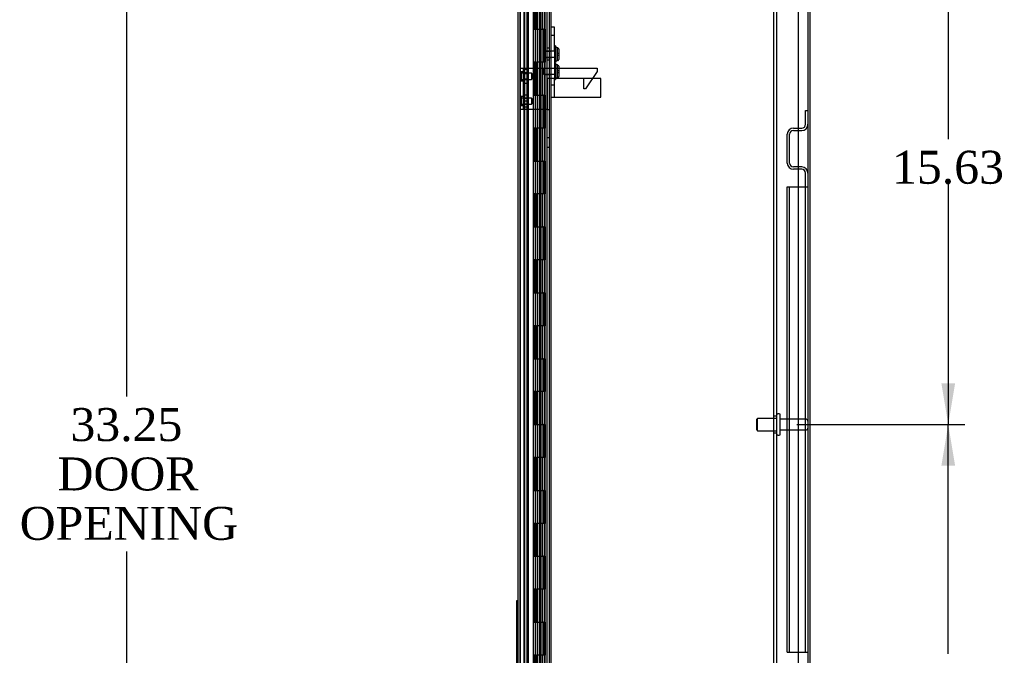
# Model space of a CAD drawing. Header units: inches. Extents: x 1 to 240, y -1 to 159.
# Tile 72 of 111: x 103 to 133, y 76 to 96. Entities that reach past the tile are written whole.
import ezdxf
from ezdxf.enums import TextEntityAlignment as Align
from ezdxf.lldxf.tags import DXFTag

# ---------------------------------------------------------------- set-up
doc = ezdxf.new("R2010")
doc.units = ezdxf.units.IN
doc.header["$MEASUREMENT"] = 0
for name, color, linetype in [('COM40680', 7, 'Continuous'), ('COM43543', 7, 'Continuous'), ('COM43575', 7, 'Continuous'), ('COM54932', 7, 'Continuous'), ('COM55702-16', 7, 'Continuous'), ('COM55702-2', 7, 'Continuous'), ('COM55891', 7, 'Continuous'), ('COM70219', 7, 'Continuous'), ('COM70657-14', 7, 'Continuous'), ('COM70658-8', 7, 'Continuous'), ('COM70662-32C', 7, 'Continuous'), ('Default', 7, 'Continuous'), ('HNG10620-32B', 7, 'Continuous'), ('HNG10620-32P', 7, 'Continuous'), ('LAB20180', 7, 'Continuous'), ('NTS17050', 7, 'Continuous'), ('SCS189755', 7, 'Continuous'), ('STD26057', 7, 'Continuous'), ('STD26094', 7, 'Continuous'), ('WAF250205', 7, 'Continuous')]:
    doc.layers.add(name, color=color, linetype=linetype)
doc.styles.add('SEACAD_Times_New_Roman', font='times.ttf')
tags = doc.linetypes.add('HIDDEN2', pattern=[0.1875, 0.125, -0.0625]).pattern_tags.tags
tags[6:7] = [DXFTag(74, 4), DXFTag(75, 0), DXFTag(340, '0'), DXFTag(46, 0.0), DXFTag(50, 0.0), DXFTag(44, 0.0), DXFTag(45, 0.0)]
tags[4:5] = [DXFTag(74, 4), DXFTag(75, 0), DXFTag(340, '0'), DXFTag(46, 0.0), DXFTag(50, 0.0), DXFTag(44, 0.0), DXFTag(45, 0.0)]
doc.dimstyles.new('HAMMOND_(STH_-_240x160)', dxfattribs={"dimtxt": 1, "dimasz": 1.25, "dimexe": 0.5, "dimexo": 0.5, "dimgap": 0.25, "dimtad": 0, "dimtih": 1, "dimtoh": 1, "dimzin": 0, "dimdsep": 46, "dimtxsty": 'SEACAD_Times_New_Roman', "dimblk1": '_SE_FILLED', "dimblk2": '_SE_FILLED', "dimsah": 1, "dimcen": 0.5, "dimadec": 0, "dimazin": 0, "dimtfac": 0.8, "dimtofl": 0, "dimtmove": 0, "dimatfit": 3, "dimfxl": 1, "dimtolj": 1, "dimtzin": 0, "dimarcsym": 0})

# ---------------------------------------------------------------- blocks, each defined once
blk = doc.blocks.new('SE3')
at = {"layer": 'COM40680', "color": 7, "linetype": 'HIDDEN2'}
for p, q in [((125.619, 68.2), (125.619, 98.697)), ((125.714, 68.2), (125.714, 98.697)), ((126.369, 68.45), (126.369, 98.447)), ((125.714, 83.699), (125.619, 83.699)), ((125.619, 83.199), (125.714, 83.199))]:
    blk.add_line(p, q, dxfattribs=at)
at = {"layer": 'COM43543', "color": 7, "linetype": 'Continuous'}
blk.add_line((126.723, 65.557), (126.723, 101.341), dxfattribs=at)
at = {"layer": 'COM43575', "color": 7, "linetype": 'Continuous'}
for p, q in [((118.723, 101.342), (118.723, 65.556)), ((126.651, 101.377), (126.651, 65.521))]:
    blk.add_line(p, q, dxfattribs=at)
at = {"layer": 'COM43575', "color": 7, "linetype": 'HIDDEN2'}
for p, q in [((118.795, 101.342), (118.795, 65.556)), ((118.045, 100.195), (118.045, 66.702)), ((118.117, 100.195), (118.117, 66.702)), ((118.723, 94.886), (118.795, 94.886)), ((118.795, 94.511), (118.723, 94.511)), ((118.723, 93.012), (118.795, 93.012)), ((118.795, 92.152), (118.723, 92.152)), ((118.723, 91.871), (118.795, 91.871))]:
    blk.add_line(p, q, dxfattribs=at)
at = {"layer": 'COM54932', "color": 7, "linetype": 'HIDDEN2'}
for p, q in [((117.92, 94.268), (118.063, 94.268)), ((118.015, 94.158), (117.92, 94.158)), ((118.015, 93.018), (118.015, 94.268)), ((118.063, 94.268), (118.763, 94.268)), ((118.763, 94.268), (118.892, 94.268)), ((118.892, 94.268), (118.936, 94.268)), ((118.936, 94.268), (120.256, 94.268)), ((120.256, 94.168), (119.9, 93.638)), ((120.256, 94.268), (120.256, 94.168)), ((118.015, 93.877), (117.92, 93.877)), ((118.735, 93.953), (118.735, 93.018)), ((118.763, 93.953), (118.735, 93.953)), ((118.892, 93.953), (118.763, 93.953)), ((118.936, 93.953), (118.892, 93.953)), ((119.85, 93.953), (118.936, 93.953)), ((119.85, 93.638), (119.85, 93.953)), ((119.9, 93.638), (119.85, 93.638)), ((118.015, 93.408), (117.92, 93.408)), ((118.015, 93.127), (117.92, 93.127)), ((118.063, 93.018), (117.92, 93.018)), ((118.735, 93.018), (118.063, 93.018))]:
    blk.add_line(p, q, dxfattribs=at)
at = {"layer": 'COM55702-16', "color": 7, "linetype": 'HIDDEN2'}
for p, q in [((126.579, 92.564), (126.579, 92.986)), ((126.579, 92.986), (126.651, 92.986)), ((126.214, 92.449), (126.464, 92.449)), ((126.214, 92.377), (126.464, 92.377)), ((126.026, 91.386), (126.026, 92.261)), ((126.098, 91.386), (126.098, 92.261)), ((126.464, 91.271), (126.214, 91.271)), ((126.464, 91.199), (126.214, 91.199)), ((126.579, 90.661), (126.579, 91.083)), ((126.579, 90.661), (126.651, 90.661))]:
    blk.add_line(p, q, dxfattribs=at)
for centre, radius, start, end in [((126.214, 92.261), 0.188, 90, 180), ((126.214, 92.261), 0.116, 90, 180), ((126.464, 92.564), 0.188, 270, 0), ((126.464, 92.564), 0.116, 270, 0), ((126.214, 91.386), 0.188, 180, 270), ((126.214, 91.386), 0.116, 180, 270), ((126.464, 91.083), 0.188, 0, 90), ((126.464, 91.083), 0.116, 0, 90)]:
    blk.add_arc(centre, radius, start, end, dxfattribs=at)
at = {"layer": 'COM55702-2', "color": 7, "linetype": 'HIDDEN2'}
for p, q in [((126.026, 76.536), (126.026, 90.661)), ((126.026, 90.661), (126.214, 90.661)), ((126.098, 76.536), (126.098, 90.661)), ((126.214, 90.661), (126.464, 90.661)), ((126.464, 90.661), (126.579, 90.661)), ((126.579, 76.536), (126.579, 90.661)), ((126.026, 76.536), (126.214, 76.536)), ((126.214, 76.536), (126.464, 76.536)), ((126.464, 76.536), (126.579, 76.536)), ((126.579, 76.536), (126.651, 76.536))]:
    blk.add_line(p, q, dxfattribs=at)
at = {"layer": 'COM55891', "color": 7, "linetype": 'HIDDEN2'}
for p, q in [((118.958, 95.51), (118.863, 95.51)), ((118.958, 94.806), (118.958, 95.51)), ((118.958, 95.26), (118.863, 95.26)), ((118.958, 94.806), (118.958, 94.63)), ((118.863, 94.63), (118.863, 94.641)), ((118.863, 94.026), (118.863, 94.63)), ((118.958, 94.63), (118.958, 94.026)), ((118.863, 93.953), (118.863, 94.026)), ((118.863, 93.385), (118.863, 93.953)), ((118.958, 94.026), (118.958, 93.953)), ((118.958, 93.385), (118.958, 93.953)), ((120.363, 93.953), (119.85, 93.953)), ((120.363, 93.385), (120.363, 93.953)), ((118.863, 93.76), (118.958, 93.76)), ((118.863, 93.385), (119.006, 93.385)), ((119.006, 93.385), (120.363, 93.385))]:
    blk.add_line(p, q, dxfattribs=at)
at = {"layer": 'COM70219', "color": 7, "linetype": 'HIDDEN2'}
for p, q in [((117.921, 67.014), (117.921, 99.884)), ((117.922, 67.014), (117.922, 99.884)), ((117.924, 67.014), (117.924, 99.884)), ((118.17, 67.014), (118.17, 99.884))]:
    blk.add_line(p, q, dxfattribs=at)
at = {"layer": 'COM70657-14', "color": 7, "linetype": 'Continuous'}
for p, q in [((117.848, 100.435), (117.848, 66.463)), ((118.66, 100.471), (118.66, 66.427))]:
    blk.add_line(p, q, dxfattribs=at)
at = {"layer": 'COM70657-14', "color": 7, "linetype": 'HIDDEN2'}
for p, q in [((117.92, 100.435), (117.92, 66.463)), ((118.442, 100.471), (118.442, 66.427))]:
    blk.add_line(p, q, dxfattribs=at)
at = {"layer": 'COM70658-8', "color": 7, "linetype": 'HIDDEN2'}
for p, q in [((118.863, 94.641), (118.863, 97.806)), ((118.675, 72.732), (118.675, 97.387)), ((118.675, 94.787), (118.863, 94.787)), ((118.863, 94.779), (118.675, 94.779)), ((118.675, 94.606), (118.863, 94.606)), ((118.675, 94.597), (118.863, 94.597)), ((118.675, 94.267), (118.863, 94.267)), ((118.863, 94.259), (118.675, 94.259)), ((118.675, 94.086), (118.863, 94.086)), ((118.675, 94.077), (118.863, 94.077)), ((118.863, 71.337), (118.863, 93.385))]:
    blk.add_line(p, q, dxfattribs=at)
at = {"layer": 'COM70662-32C', "color": 7, "linetype": 'HIDDEN2'}
for p, q in [((118.028, 99.449), (118.028, 67.449)), ((118.456, 67.449), (118.456, 99.449)), ((118.516, 67.449), (118.516, 99.449)), ((118.357, 95.449), (118.357, 96.449)), ((118.414, 95.449), (118.414, 96.449)), ((118.308, 95.449), (118.314, 95.449)), ((118.308, 95.449), (118.308, 94.449)), ((118.314, 95.449), (118.357, 95.449)), ((118.357, 95.449), (118.414, 95.449)), ((118.368, 95.449), (118.368, 94.449)), ((118.431, 95.449), (118.431, 94.449)), ((118.431, 95.449), (118.615, 95.449)), ((118.443, 95.449), (118.443, 94.449)), ((118.556, 94.449), (118.556, 95.449)), ((118.616, 94.449), (118.616, 95.449)), ((118.314, 94.449), (118.308, 94.449)), ((118.357, 94.449), (118.314, 94.449)), ((118.357, 94.449), (118.414, 94.449)), ((118.357, 93.449), (118.357, 94.449)), ((118.414, 93.449), (118.414, 94.449)), ((118.615, 94.449), (118.431, 94.449)), ((118.308, 93.449), (118.314, 93.449)), ((118.308, 93.449), (118.308, 92.449)), ((118.314, 93.449), (118.357, 93.449)), ((118.357, 93.449), (118.414, 93.449)), ((118.368, 93.449), (118.368, 92.449)), ((118.431, 93.449), (118.431, 92.449)), ((118.431, 93.449), (118.615, 93.449)), ((118.443, 93.449), (118.443, 92.449)), ((118.556, 92.449), (118.556, 93.449)), ((118.616, 92.449), (118.616, 93.449)), ((118.314, 92.449), (118.308, 92.449)), ((118.357, 92.449), (118.314, 92.449)), ((118.357, 92.449), (118.414, 92.449)), ((118.357, 91.449), (118.357, 92.449)), ((118.414, 91.449), (118.414, 92.449)), ((118.615, 92.449), (118.431, 92.449)), ((118.308, 91.449), (118.314, 91.449)), ((118.308, 91.449), (118.308, 90.449)), ((118.314, 91.449), (118.357, 91.449)), ((118.357, 91.449), (118.414, 91.449)), ((118.368, 91.449), (118.368, 90.449)), ((118.431, 91.449), (118.431, 90.449)), ((118.431, 91.449), (118.615, 91.449)), ((118.443, 91.449), (118.443, 90.449)), ((118.556, 90.449), (118.556, 91.449)), ((118.616, 90.449), (118.616, 91.449)), ((118.314, 90.449), (118.308, 90.449)), ((118.357, 90.449), (118.314, 90.449)), ((118.357, 90.449), (118.414, 90.449)), ((118.357, 89.449), (118.357, 90.449)), ((118.414, 89.449), (118.414, 90.449)), ((118.615, 90.449), (118.431, 90.449)), ((118.308, 89.449), (118.314, 89.449)), ((118.308, 89.449), (118.308, 88.449)), ((118.314, 89.449), (118.357, 89.449)), ((118.357, 89.449), (118.414, 89.449)), ((118.368, 89.449), (118.368, 88.449)), ((118.431, 89.449), (118.431, 88.449)), ((118.431, 89.449), (118.615, 89.449)), ((118.443, 89.449), (118.443, 88.449)), ((118.556, 88.449), (118.556, 89.449)), ((118.616, 88.449), (118.616, 89.449)), ((118.314, 88.449), (118.308, 88.449)), ((118.357, 88.449), (118.314, 88.449)), ((118.357, 88.449), (118.414, 88.449)), ((118.357, 87.449), (118.357, 88.449)), ((118.414, 87.449), (118.414, 88.449)), ((118.615, 88.449), (118.431, 88.449)), ((118.308, 87.449), (118.314, 87.449)), ((118.308, 87.449), (118.308, 86.449)), ((118.314, 87.449), (118.357, 87.449)), ((118.357, 87.449), (118.414, 87.449)), ((118.368, 87.449), (118.368, 86.449)), ((118.431, 87.449), (118.431, 86.449)), ((118.431, 87.449), (118.615, 87.449)), ((118.443, 87.449), (118.443, 86.449)), ((118.556, 86.449), (118.556, 87.449)), ((118.616, 86.449), (118.616, 87.449)), ((118.314, 86.449), (118.308, 86.449)), ((118.357, 86.449), (118.314, 86.449)), ((118.357, 86.449), (118.414, 86.449)), ((118.357, 85.449), (118.357, 86.449)), ((118.414, 85.449), (118.414, 86.449)), ((118.615, 86.449), (118.431, 86.449)), ((118.308, 85.449), (118.314, 85.449)), ((118.308, 85.449), (118.308, 84.449)), ((118.314, 85.449), (118.357, 85.449)), ((118.357, 85.449), (118.414, 85.449)), ((118.368, 85.449), (118.368, 84.449)), ((118.431, 85.449), (118.431, 84.449)), ((118.431, 85.449), (118.615, 85.449)), ((118.443, 85.449), (118.443, 84.449)), ((118.556, 84.449), (118.556, 85.449)), ((118.616, 84.449), (118.616, 85.449)), ((118.314, 84.449), (118.308, 84.449)), ((118.357, 84.449), (118.314, 84.449)), ((118.357, 84.449), (118.414, 84.449)), ((118.357, 83.449), (118.357, 84.449)), ((118.414, 83.449), (118.414, 84.449)), ((118.615, 84.449), (118.431, 84.449)), ((118.308, 83.449), (118.314, 83.449)), ((118.308, 83.449), (118.308, 82.449)), ((118.314, 83.449), (118.357, 83.449)), ((118.357, 83.449), (118.414, 83.449)), ((118.368, 83.449), (118.368, 82.449)), ((118.431, 83.449), (118.431, 82.449)), ((118.431, 83.449), (118.615, 83.449)), ((118.443, 83.449), (118.443, 82.449)), ((118.556, 82.449), (118.556, 83.449)), ((118.616, 82.449), (118.616, 83.449)), ((118.314, 82.449), (118.308, 82.449)), ((118.357, 82.449), (118.314, 82.449)), ((118.357, 82.449), (118.414, 82.449)), ((118.357, 81.449), (118.357, 82.449)), ((118.414, 81.449), (118.414, 82.449)), ((118.615, 82.449), (118.431, 82.449)), ((118.308, 81.449), (118.314, 81.449)), ((118.308, 81.449), (118.308, 80.449)), ((118.314, 81.449), (118.357, 81.449)), ((118.357, 81.449), (118.414, 81.449)), ((118.368, 81.449), (118.368, 80.449)), ((118.431, 81.449), (118.431, 80.449)), ((118.431, 81.449), (118.615, 81.449)), ((118.443, 81.449), (118.443, 80.449)), ((118.556, 80.449), (118.556, 81.449)), ((118.616, 80.449), (118.616, 81.449)), ((118.314, 80.449), (118.308, 80.449)), ((118.357, 80.449), (118.314, 80.449)), ((118.357, 80.449), (118.414, 80.449)), ((118.357, 79.449), (118.357, 80.449)), ((118.414, 79.449), (118.414, 80.449)), ((118.615, 80.449), (118.431, 80.449)), ((118.308, 79.449), (118.314, 79.449)), ((118.308, 79.449), (118.308, 78.449)), ((118.314, 79.449), (118.357, 79.449)), ((118.357, 79.449), (118.414, 79.449)), ((118.368, 79.449), (118.368, 78.449)), ((118.431, 79.449), (118.431, 78.449)), ((118.431, 79.449), (118.615, 79.449)), ((118.443, 79.449), (118.443, 78.449)), ((118.556, 78.449), (118.556, 79.449)), ((118.616, 78.449), (118.616, 79.449)), ((118.314, 78.449), (118.308, 78.449)), ((118.357, 78.449), (118.314, 78.449)), ((118.357, 78.449), (118.414, 78.449)), ((118.357, 77.449), (118.357, 78.449)), ((118.414, 77.449), (118.414, 78.449)), ((118.615, 78.449), (118.431, 78.449)), ((118.308, 77.449), (118.314, 77.449)), ((118.308, 77.449), (118.308, 76.449)), ((118.314, 77.449), (118.357, 77.449)), ((118.357, 77.449), (118.414, 77.449)), ((118.368, 77.449), (118.368, 76.449)), ((118.431, 77.449), (118.431, 76.449)), ((118.431, 77.449), (118.615, 77.449)), ((118.443, 77.449), (118.443, 76.449)), ((118.556, 76.449), (118.556, 77.449)), ((118.616, 76.449), (118.616, 77.449)), ((118.314, 76.449), (118.308, 76.449)), ((118.357, 76.449), (118.314, 76.449)), ((118.357, 76.449), (118.414, 76.449)), ((118.357, 75.449), (118.357, 76.449)), ((118.414, 75.449), (118.414, 76.449)), ((118.615, 76.449), (118.431, 76.449))]:
    blk.add_line(p, q, dxfattribs=at)
at = {"layer": 'HNG10620-32B', "color": 7, "linetype": 'HIDDEN2'}
for p, q in [((118.663, 67.449), (118.663, 99.449)), ((118.308, 96.449), (118.308, 95.449)), ((118.368, 96.449), (118.368, 95.449)), ((118.552, 95.449), (118.552, 96.449)), ((118.609, 95.449), (118.609, 96.449)), ((118.308, 95.449), (118.314, 95.449)), ((118.414, 95.449), (118.609, 95.449)), ((118.615, 95.449), (118.637, 95.449)), ((118.68, 95.449), (118.637, 95.449)), ((118.637, 95.449), (118.637, 94.449)), ((118.68, 95.449), (118.68, 94.449)), ((118.314, 94.449), (118.308, 94.449)), ((118.308, 94.449), (118.308, 93.449)), ((118.368, 94.449), (118.368, 93.449)), ((118.609, 94.449), (118.414, 94.449)), ((118.552, 93.449), (118.552, 94.449)), ((118.609, 93.449), (118.609, 94.449)), ((118.637, 94.449), (118.615, 94.449)), ((118.68, 94.449), (118.637, 94.449)), ((118.308, 93.449), (118.314, 93.449)), ((118.414, 93.449), (118.609, 93.449)), ((118.615, 93.449), (118.637, 93.449)), ((118.68, 93.449), (118.637, 93.449)), ((118.637, 93.449), (118.637, 92.449)), ((118.68, 93.449), (118.68, 92.449)), ((118.314, 92.449), (118.308, 92.449)), ((118.308, 92.449), (118.308, 91.449)), ((118.368, 92.449), (118.368, 91.449)), ((118.609, 92.449), (118.414, 92.449)), ((118.552, 91.449), (118.552, 92.449)), ((118.609, 91.449), (118.609, 92.449)), ((118.637, 92.449), (118.615, 92.449)), ((118.68, 92.449), (118.637, 92.449)), ((118.308, 91.449), (118.314, 91.449)), ((118.414, 91.449), (118.609, 91.449)), ((118.615, 91.449), (118.637, 91.449)), ((118.68, 91.449), (118.637, 91.449)), ((118.637, 91.449), (118.637, 90.449)), ((118.68, 91.449), (118.68, 90.449)), ((118.314, 90.449), (118.308, 90.449)), ((118.308, 90.449), (118.308, 89.449)), ((118.368, 90.449), (118.368, 89.449)), ((118.609, 90.449), (118.414, 90.449)), ((118.552, 89.449), (118.552, 90.449)), ((118.609, 89.449), (118.609, 90.449)), ((118.637, 90.449), (118.615, 90.449)), ((118.68, 90.449), (118.637, 90.449)), ((118.308, 89.449), (118.314, 89.449)), ((118.414, 89.449), (118.609, 89.449)), ((118.615, 89.449), (118.637, 89.449)), ((118.68, 89.449), (118.637, 89.449)), ((118.637, 89.449), (118.637, 88.449)), ((118.68, 89.449), (118.68, 88.449)), ((118.314, 88.449), (118.308, 88.449)), ((118.308, 88.449), (118.308, 87.449)), ((118.368, 88.449), (118.368, 87.449)), ((118.609, 88.449), (118.414, 88.449)), ((118.552, 87.449), (118.552, 88.449)), ((118.609, 87.449), (118.609, 88.449)), ((118.637, 88.449), (118.615, 88.449)), ((118.68, 88.449), (118.637, 88.449)), ((118.308, 87.449), (118.314, 87.449)), ((118.414, 87.449), (118.609, 87.449)), ((118.615, 87.449), (118.637, 87.449)), ((118.68, 87.449), (118.637, 87.449)), ((118.637, 87.449), (118.637, 86.449)), ((118.68, 87.449), (118.68, 86.449)), ((118.314, 86.449), (118.308, 86.449)), ((118.308, 86.449), (118.308, 85.449)), ((118.368, 86.449), (118.368, 85.449)), ((118.609, 86.449), (118.414, 86.449)), ((118.552, 85.449), (118.552, 86.449)), ((118.609, 85.449), (118.609, 86.449)), ((118.637, 86.449), (118.615, 86.449)), ((118.68, 86.449), (118.637, 86.449)), ((118.308, 85.449), (118.314, 85.449)), ((118.414, 85.449), (118.609, 85.449)), ((118.615, 85.449), (118.637, 85.449)), ((118.68, 85.449), (118.637, 85.449)), ((118.637, 85.449), (118.637, 84.449)), ((118.68, 85.449), (118.68, 84.449)), ((118.314, 84.449), (118.308, 84.449)), ((118.308, 84.449), (118.308, 83.449)), ((118.368, 84.449), (118.368, 83.449)), ((118.609, 84.449), (118.414, 84.449)), ((118.552, 83.449), (118.552, 84.449)), ((118.609, 83.449), (118.609, 84.449)), ((118.637, 84.449), (118.615, 84.449)), ((118.68, 84.449), (118.637, 84.449)), ((118.308, 83.449), (118.314, 83.449)), ((118.414, 83.449), (118.609, 83.449)), ((118.615, 83.449), (118.637, 83.449)), ((118.68, 83.449), (118.637, 83.449)), ((118.637, 83.449), (118.637, 82.449)), ((118.68, 83.449), (118.68, 82.449)), ((118.314, 82.449), (118.308, 82.449)), ((118.308, 82.449), (118.308, 81.449)), ((118.368, 82.449), (118.368, 81.449)), ((118.609, 82.449), (118.414, 82.449)), ((118.552, 81.449), (118.552, 82.449)), ((118.609, 81.449), (118.609, 82.449)), ((118.637, 82.449), (118.615, 82.449)), ((118.68, 82.449), (118.637, 82.449)), ((118.308, 81.449), (118.314, 81.449)), ((118.414, 81.449), (118.609, 81.449)), ((118.615, 81.449), (118.637, 81.449)), ((118.68, 81.449), (118.637, 81.449)), ((118.637, 81.449), (118.637, 80.449)), ((118.68, 81.449), (118.68, 80.449)), ((118.314, 80.449), (118.308, 80.449)), ((118.308, 80.449), (118.308, 79.449)), ((118.368, 80.449), (118.368, 79.449)), ((118.609, 80.449), (118.414, 80.449)), ((118.552, 79.449), (118.552, 80.449)), ((118.609, 79.449), (118.609, 80.449)), ((118.637, 80.449), (118.615, 80.449)), ((118.68, 80.449), (118.637, 80.449)), ((118.308, 79.449), (118.314, 79.449)), ((118.414, 79.449), (118.609, 79.449)), ((118.615, 79.449), (118.637, 79.449)), ((118.68, 79.449), (118.637, 79.449)), ((118.637, 79.449), (118.637, 78.449)), ((118.68, 79.449), (118.68, 78.449)), ((118.314, 78.449), (118.308, 78.449)), ((118.308, 78.449), (118.308, 77.449)), ((118.368, 78.449), (118.368, 77.449)), ((118.609, 78.449), (118.414, 78.449)), ((118.552, 77.449), (118.552, 78.449)), ((118.609, 77.449), (118.609, 78.449)), ((118.637, 78.449), (118.615, 78.449)), ((118.68, 78.449), (118.637, 78.449)), ((118.308, 77.449), (118.314, 77.449)), ((118.414, 77.449), (118.609, 77.449)), ((118.615, 77.449), (118.637, 77.449)), ((118.68, 77.449), (118.637, 77.449)), ((118.637, 77.449), (118.637, 76.449)), ((118.68, 77.449), (118.68, 76.449)), ((118.314, 76.449), (118.308, 76.449)), ((118.308, 76.449), (118.308, 75.449)), ((118.368, 76.449), (118.368, 75.449)), ((118.609, 76.449), (118.414, 76.449)), ((118.552, 75.449), (118.552, 76.449)), ((118.609, 75.449), (118.609, 76.449)), ((118.637, 76.449), (118.615, 76.449)), ((118.68, 76.449), (118.637, 76.449))]:
    blk.add_line(p, q, dxfattribs=at)
at = {"layer": 'HNG10620-32P', "color": 7, "linetype": 'HIDDEN2'}
for p, q in [((118.368, 99.01), (118.368, 67.449)), ((118.556, 67.449), (118.556, 99.01))]:
    blk.add_line(p, q, dxfattribs=at)
at = {"layer": 'LAB20180', "color": 7, "linetype": 'Continuous'}
for p, q in [((117.813, 78.042), (117.818, 78.042)), ((117.813, 77.917), (117.813, 78.042)), ((117.818, 74.355), (117.818, 78.105)), ((117.818, 78.105), (117.848, 78.105)), ((117.813, 74.543), (117.813, 77.917)), ((117.813, 77.892), (117.813, 77.892)), ((117.813, 77.772), (117.813, 77.772)), ((117.813, 77.743), (117.813, 77.743)), ((117.813, 77.623), (117.813, 77.623)), ((117.813, 77.387), (117.813, 77.387)), ((117.813, 77.287), (117.813, 77.287)), ((117.813, 77.248), (117.813, 77.248)), ((117.813, 77.148), (117.813, 77.148)), ((117.813, 77.109), (117.813, 77.109)), ((117.813, 77.009), (117.813, 77.009)), ((117.813, 76.97), (117.813, 76.97)), ((117.813, 76.87), (117.813, 76.87)), ((117.813, 76.831), (117.813, 76.831)), ((117.813, 76.776), (117.813, 76.776)), ((117.813, 76.776), (117.813, 76.776)), ((117.813, 76.731), (117.813, 76.731)), ((117.813, 76.692), (117.813, 76.692)), ((117.813, 76.592), (117.813, 76.592)), ((117.813, 76.553), (117.813, 76.553)), ((117.813, 76.453), (117.813, 76.453))]:
    blk.add_line(p, q, dxfattribs=at)
at = {"layer": 'LAB20180', "color": 7, "linetype": 'HIDDEN2'}
for p, q in [((117.813, 78.019), (117.818, 78.019)), ((117.819, 77.892), (117.813, 77.892)), ((117.813, 77.89), (117.818, 77.89)), ((117.819, 77.879), (117.813, 77.879)), ((117.813, 77.878), (117.818, 77.878)), ((117.813, 77.877), (117.818, 77.877)), ((117.813, 77.866), (117.818, 77.866)), ((117.813, 77.841), (117.818, 77.841)), ((117.813, 77.839), (117.818, 77.839)), ((117.813, 77.835), (117.818, 77.835)), ((117.813, 77.827), (117.818, 77.827)), ((117.813, 77.827), (117.818, 77.827)), ((117.813, 77.826), (117.818, 77.826)), ((117.813, 77.821), (117.818, 77.821)), ((117.813, 77.799), (117.818, 77.799)), ((117.813, 77.788), (117.818, 77.788)), ((117.813, 77.785), (117.819, 77.785)), ((117.813, 77.774), (117.818, 77.774)), ((117.813, 77.772), (117.819, 77.772)), ((117.819, 77.743), (117.813, 77.743)), ((117.813, 77.741), (117.818, 77.741)), ((117.813, 77.73), (117.818, 77.73)), ((117.819, 77.73), (117.813, 77.73)), ((117.813, 77.729), (117.818, 77.729)), ((117.813, 77.728), (117.818, 77.728)), ((117.818, 77.729), (117.818, 77.69)), ((117.818, 77.728), (117.818, 77.686)), ((117.818, 77.728), (117.818, 77.686)), ((117.813, 77.692), (117.818, 77.692)), ((117.813, 77.69), (117.818, 77.69)), ((117.813, 77.686), (117.818, 77.686)), ((117.813, 77.678), (117.818, 77.678)), ((117.813, 77.678), (117.818, 77.678)), ((117.813, 77.677), (117.818, 77.677)), ((117.813, 77.673), (117.818, 77.673)), ((117.813, 77.673), (117.818, 77.673)), ((117.813, 77.673), (117.818, 77.673)), ((117.813, 77.66), (117.818, 77.66)), ((117.813, 77.639), (117.818, 77.639)), ((117.813, 77.638), (117.818, 77.638)), ((117.813, 77.637), (117.819, 77.637)), ((117.813, 77.636), (117.819, 77.636)), ((117.813, 77.625), (117.818, 77.625)), ((117.813, 77.623), (117.819, 77.623)), ((117.813, 77.54), (117.818, 77.54)), ((117.813, 77.53), (117.818, 77.53)), ((117.819, 77.387), (117.813, 77.387)), ((117.813, 77.385), (117.818, 77.385)), ((117.819, 77.376), (117.813, 77.376)), ((117.819, 77.376), (117.813, 77.376)), ((117.813, 77.375), (117.818, 77.375)), ((117.813, 77.375), (117.818, 77.375)), ((117.813, 77.374), (117.818, 77.374)), ((117.813, 77.365), (117.818, 77.365)), ((117.813, 77.358), (117.818, 77.358)), ((117.813, 77.357), (117.818, 77.357)), ((117.813, 77.344), (117.818, 77.344)), ((117.813, 77.343), (117.818, 77.343)), ((117.813, 77.333), (117.818, 77.333)), ((117.813, 77.333), (117.818, 77.333)), ((117.813, 77.332), (117.818, 77.332)), ((117.813, 77.328), (117.818, 77.328)), ((117.813, 77.321), (117.818, 77.321)), ((117.813, 77.32), (117.818, 77.32)), ((117.813, 77.318), (117.818, 77.318)), ((117.813, 77.309), (117.818, 77.309)), ((117.813, 77.3), (117.818, 77.3)), ((117.813, 77.299), (117.819, 77.299)), ((117.813, 77.298), (117.819, 77.298)), ((117.813, 77.298), (117.819, 77.298)), ((117.813, 77.289), (117.818, 77.289)), ((117.813, 77.287), (117.819, 77.287)), ((117.819, 77.248), (117.813, 77.248)), ((117.813, 77.246), (117.818, 77.246)), ((117.819, 77.237), (117.813, 77.237)), ((117.819, 77.237), (117.813, 77.237)), ((117.819, 77.237), (117.813, 77.237)), ((117.813, 77.236), (117.818, 77.236)), ((117.813, 77.236), (117.818, 77.236)), ((117.813, 77.235), (117.818, 77.235)), ((117.813, 77.235), (117.818, 77.235)), ((117.813, 77.22), (117.818, 77.22)), ((117.813, 77.219), (117.818, 77.219)), ((117.813, 77.218), (117.818, 77.218)), ((117.813, 77.217), (117.818, 77.217)), ((117.813, 77.207), (117.818, 77.207)), ((117.813, 77.207), (117.818, 77.207)), ((117.813, 77.205), (117.818, 77.205)), ((117.813, 77.204), (117.818, 77.204)), ((117.813, 77.2), (117.818, 77.2)), ((117.813, 77.199), (117.818, 77.199)), ((117.813, 77.198), (117.818, 77.198)), ((117.813, 77.195), (117.818, 77.195)), ((117.813, 77.194), (117.818, 77.194)), ((117.813, 77.194), (117.818, 77.194)), ((117.813, 77.193), (117.818, 77.193)), ((117.813, 77.189), (117.818, 77.189)), ((117.813, 77.189), (117.818, 77.189)), ((117.813, 77.189), (117.818, 77.189)), ((117.813, 77.184), (117.818, 77.184)), ((117.813, 77.183), (117.818, 77.183)), ((117.813, 77.182), (117.818, 77.182)), ((117.813, 77.181), (117.818, 77.181)), ((117.813, 77.18), (117.818, 77.18)), ((117.813, 77.179), (117.818, 77.179)), ((117.813, 77.163), (117.818, 77.163)), ((117.813, 77.161), (117.818, 77.161)), ((117.813, 77.159), (117.819, 77.159)), ((117.813, 77.159), (117.819, 77.159)), ((117.813, 77.15), (117.818, 77.15)), ((117.813, 77.148), (117.819, 77.148)), ((117.818, 77.343), (117.818, 77.375)), ((117.818, 77.2), (117.818, 77.235)), ((117.818, 77.2), (117.818, 77.235)), ((117.819, 77.109), (117.813, 77.109)), ((117.813, 77.107), (117.818, 77.107)), ((117.819, 77.098), (117.813, 77.098)), ((117.813, 77.097), (117.818, 77.097)), ((117.813, 77.097), (117.818, 77.097)), ((117.813, 77.096), (117.818, 77.096)), ((117.813, 77.087), (117.818, 77.087)), ((117.813, 77.08), (117.818, 77.08)), ((117.813, 77.077), (117.818, 77.077)), ((117.813, 77.068), (117.818, 77.068)), ((117.813, 77.066), (117.818, 77.066)), ((117.813, 77.065), (117.818, 77.065)), ((117.813, 77.06), (117.818, 77.06)), ((117.813, 77.056), (117.818, 77.056)), ((117.813, 77.055), (117.818, 77.055)), ((117.813, 77.055), (117.818, 77.055)), ((117.813, 77.054), (117.818, 77.054)), ((117.813, 77.05), (117.818, 77.05)), ((117.813, 77.049), (117.818, 77.049)), ((117.813, 77.04), (117.818, 77.04)), ((117.813, 77.031), (117.818, 77.031)), ((117.813, 77.03), (117.818, 77.03)), ((117.813, 77.024), (117.818, 77.024)), ((117.813, 77.022), (117.818, 77.022)), ((117.813, 77.021), (117.819, 77.021)), ((117.813, 77.02), (117.819, 77.02)), ((117.813, 77.011), (117.818, 77.011)), ((117.813, 77.009), (117.819, 77.009)), ((117.819, 76.97), (117.813, 76.97)), ((117.813, 76.968), (117.818, 76.968)), ((117.819, 76.959), (117.813, 76.959)), ((117.819, 76.959), (117.813, 76.959)), ((117.813, 76.958), (117.818, 76.958)), ((117.813, 76.957), (117.818, 76.957)), ((117.813, 76.948), (117.818, 76.948)), ((117.813, 76.941), (117.818, 76.941)), ((117.813, 76.938), (117.818, 76.938)), ((117.813, 76.927), (117.818, 76.927)), ((117.813, 76.926), (117.818, 76.926)), ((117.813, 76.922), (117.818, 76.922)), ((117.813, 76.921), (117.818, 76.921)), ((117.813, 76.916), (117.818, 76.916)), ((117.813, 76.916), (117.818, 76.916)), ((117.813, 76.915), (117.818, 76.915)), ((117.813, 76.911), (117.818, 76.911)), ((117.813, 76.91), (117.818, 76.91)), ((117.813, 76.892), (117.818, 76.892)), ((117.813, 76.891), (117.818, 76.891)), ((117.813, 76.885), (117.818, 76.885)), ((117.813, 76.883), (117.818, 76.883)), ((117.813, 76.881), (117.819, 76.881)), ((117.813, 76.881), (117.819, 76.881)), ((117.813, 76.872), (117.818, 76.872)), ((117.813, 76.87), (117.819, 76.87)), ((117.819, 76.831), (117.813, 76.831)), ((117.813, 76.829), (117.818, 76.829)), ((117.819, 76.82), (117.813, 76.82)), ((117.813, 76.819), (117.818, 76.819)), ((117.813, 76.818), (117.818, 76.818)), ((117.818, 76.926), (117.818, 76.958)), ((117.818, 76.922), (117.818, 76.957)), ((117.818, 76.787), (117.818, 76.819)), ((117.818, 76.787), (117.818, 76.819)), ((117.818, 76.787), (117.818, 76.819)), ((117.818, 76.787), (117.818, 76.819)), ((117.813, 76.809), (117.818, 76.809)), ((117.813, 76.788), (117.818, 76.788)), ((117.813, 76.787), (117.818, 76.787)), ((117.813, 76.777), (117.818, 76.777)), ((117.813, 76.777), (117.818, 76.777)), ((117.813, 76.776), (117.818, 76.776)), ((117.819, 76.776), (117.813, 76.776)), ((117.819, 76.776), (117.813, 76.776)), ((117.813, 76.753), (117.818, 76.753)), ((117.813, 76.744), (117.818, 76.744)), ((117.813, 76.743), (117.818, 76.743)), ((117.813, 76.743), (117.819, 76.743)), ((117.813, 76.742), (117.819, 76.742)), ((117.813, 76.733), (117.818, 76.733)), ((117.813, 76.731), (117.819, 76.731)), ((117.819, 76.692), (117.813, 76.692)), ((117.813, 76.69), (117.818, 76.69)), ((117.819, 76.681), (117.813, 76.681)), ((117.819, 76.681), (117.813, 76.681)), ((117.813, 76.68), (117.818, 76.68)), ((117.813, 76.68), (117.818, 76.68)), ((117.813, 76.679), (117.818, 76.679)), ((117.813, 76.663), (117.818, 76.663)), ((117.813, 76.662), (117.818, 76.662)), ((117.813, 76.649), (117.818, 76.649)), ((117.813, 76.648), (117.818, 76.648)), ((117.813, 76.645), (117.818, 76.645)), ((117.813, 76.644), (117.818, 76.644)), ((117.813, 76.638), (117.818, 76.638)), ((117.813, 76.638), (117.818, 76.638)), ((117.813, 76.636), (117.818, 76.636)), ((117.813, 76.635), (117.818, 76.635)), ((117.813, 76.633), (117.818, 76.633)), ((117.813, 76.633), (117.818, 76.633)), ((117.813, 76.626), (117.818, 76.626)), ((117.813, 76.625), (117.818, 76.625)), ((117.813, 76.623), (117.818, 76.623)), ((117.813, 76.605), (117.818, 76.605)), ((117.813, 76.604), (117.819, 76.604)), ((117.813, 76.603), (117.819, 76.603)), ((117.813, 76.603), (117.819, 76.603)), ((117.813, 76.594), (117.818, 76.594)), ((117.813, 76.592), (117.819, 76.592)), ((117.819, 76.553), (117.813, 76.553)), ((117.813, 76.551), (117.818, 76.551)), ((117.819, 76.542), (117.813, 76.542)), ((117.819, 76.542), (117.813, 76.542)), ((117.819, 76.542), (117.813, 76.542)), ((117.813, 76.541), (117.818, 76.541)), ((117.813, 76.541), (117.818, 76.541)), ((117.813, 76.54), (117.818, 76.54)), ((117.813, 76.531), (117.818, 76.531)), ((117.813, 76.525), (117.818, 76.525)), ((117.813, 76.524), (117.818, 76.524)), ((117.813, 76.523), (117.818, 76.523)), ((117.813, 76.522), (117.818, 76.522)), ((117.818, 76.648), (117.818, 76.68)), ((117.818, 76.648), (117.818, 76.68)), ((117.818, 76.644), (117.818, 76.679)), ((117.818, 76.644), (117.818, 76.679)), ((117.818, 76.644), (117.818, 76.679)), ((117.818, 76.509), (117.818, 76.541)), ((117.813, 76.51), (117.818, 76.51)), ((117.813, 76.509), (117.818, 76.509)), ((117.813, 76.499), (117.818, 76.499)), ((117.813, 76.499), (117.818, 76.499)), ((117.813, 76.497), (117.818, 76.497)), ((117.813, 76.494), (117.818, 76.494)), ((117.813, 76.488), (117.818, 76.488)), ((117.813, 76.487), (117.818, 76.487)), ((117.813, 76.486), (117.818, 76.486)), ((117.813, 76.485), (117.818, 76.485)), ((117.813, 76.484), (117.818, 76.484)), ((117.813, 76.475), (117.818, 76.475)), ((117.813, 76.466), (117.818, 76.466)), ((117.813, 76.465), (117.819, 76.465)), ((117.813, 76.464), (117.819, 76.464)), ((117.813, 76.464), (117.819, 76.464)), ((117.813, 76.455), (117.818, 76.455)), ((117.813, 76.453), (117.819, 76.453))]:
    blk.add_line(p, q, dxfattribs=at)
at = {"layer": 'NTS17050', "color": 7, "linetype": 'HIDDEN2'}
for p, q in [((118.14, 94.229), (118.015, 94.229)), ((118.14, 94.229), (118.14, 94.123)), ((118.14, 94.123), (118.015, 94.123)), ((118.14, 94.123), (118.015, 94.123)), ((118.14, 94.113), (118.015, 94.113)), ((118.14, 94.096), (118.015, 94.096)), ((118.015, 93.94), (118.14, 93.94)), ((118.14, 93.923), (118.015, 93.923)), ((118.14, 93.912), (118.015, 93.912)), ((118.14, 93.912), (118.015, 93.912)), ((118.14, 94.123), (118.14, 93.912)), ((118.14, 93.912), (118.14, 93.807)), ((118.14, 93.807), (118.015, 93.807)), ((118.14, 93.45), (118.015, 93.45)), ((118.14, 93.363), (118.015, 93.363)), ((118.14, 93.346), (118.015, 93.346)), ((118.14, 93.268), (118.015, 93.268)), ((118.14, 93.45), (118.14, 93.268)), ((118.14, 93.268), (118.14, 93.085)), ((118.015, 93.19), (118.14, 93.19)), ((118.14, 93.173), (118.015, 93.173)), ((118.14, 93.085), (118.015, 93.085))]:
    blk.add_line(p, q, dxfattribs=at)
at = {"layer": 'SCS189755', "color": 7, "linetype": 'HIDDEN2'}
for p, q in [((118.626, 94.757), (118.626, 94.627)), ((118.992, 94.782), (118.651, 94.782)), ((119.026, 94.893), (119.012, 94.893)), ((119.036, 94.89), (119.036, 94.892)), ((119.036, 94.89), (119.036, 94.722)), ((119.101, 94.569), (119.101, 94.815)), ((118.651, 94.602), (118.992, 94.602)), ((119.012, 94.491), (119.026, 94.491)), ((119.036, 94.722), (119.101, 94.722)), ((119.036, 94.722), (119.036, 94.662)), ((119.036, 94.662), (119.101, 94.662)), ((119.036, 94.662), (119.036, 94.494)), ((119.036, 94.494), (119.036, 94.492)), ((118.626, 94.237), (118.626, 94.107)), ((118.992, 94.262), (118.651, 94.262)), ((119.026, 94.373), (119.012, 94.373)), ((119.036, 94.37), (119.036, 94.372)), ((119.036, 94.37), (119.036, 94.202)), ((119.036, 94.202), (119.101, 94.202)), ((119.036, 94.202), (119.036, 94.142)), ((119.101, 94.049), (119.101, 94.295)), ((118.651, 94.082), (118.992, 94.082)), ((119.012, 93.971), (119.026, 93.971)), ((119.036, 94.142), (119.101, 94.142)), ((119.036, 94.142), (119.036, 93.974)), ((119.036, 93.974), (119.036, 93.972))]:
    blk.add_line(p, q, dxfattribs=at)
for centre, radius, start, end in [((118.651, 94.757), 0.025, 90, 180), ((119.012, 94.873), 0.02, 90, 180), ((119.026, 94.819), 0.0745, 82.6779, 90), ((118.651, 94.627), 0.025, 180, 270), ((119.012, 94.511), 0.02, 180, 270), ((119.026, 94.566), 0.0745, 270, 277.3221), ((118.651, 94.237), 0.025, 90, 180), ((119.012, 94.353), 0.02, 90, 180), ((119.026, 94.299), 0.0745, 82.6779, 90), ((118.651, 94.107), 0.025, 180, 270), ((119.012, 93.991), 0.02, 180, 270), ((119.026, 94.046), 0.0745, 270, 277.3221)]:
    blk.add_arc(centre, radius, start, end, dxfattribs=at)
for points, knots in [([(119.101, 94.815), (119.101, 94.819), (119.1, 94.824), (119.099, 94.833), (119.098, 94.837), (119.095, 94.846), (119.093, 94.85), (119.088, 94.858), (119.085, 94.861), (119.077, 94.872), (119.069, 94.878), (119.053, 94.886), (119.045, 94.889), (119.036, 94.89)], [0, 0, 0, 0, 0.125, 0.125, 0.25, 0.25, 0.375, 0.375, 0.5, 0.5, 0.75, 0.75, 1, 1, 1, 1]), ([(119.036, 94.494), (119.04, 94.495), (119.045, 94.496), (119.053, 94.498), (119.057, 94.5), (119.065, 94.504), (119.069, 94.507), (119.076, 94.513), (119.079, 94.516), (119.085, 94.523), (119.088, 94.526), (119.093, 94.534), (119.095, 94.538), (119.098, 94.547), (119.099, 94.551), (119.1, 94.56), (119.101, 94.565), (119.101, 94.569)], [0, 0, 0, 0, 0.125, 0.125, 0.25, 0.25, 0.375, 0.375, 0.5, 0.5, 0.625, 0.625, 0.75, 0.75, 0.875, 0.875, 1, 1, 1, 1]), ([(119.101, 94.295), (119.101, 94.299), (119.1, 94.304), (119.099, 94.313), (119.098, 94.317), (119.095, 94.326), (119.093, 94.33), (119.088, 94.338), (119.085, 94.341), (119.077, 94.352), (119.069, 94.358), (119.053, 94.366), (119.045, 94.369), (119.036, 94.37)], [0, 0, 0, 0, 0.125, 0.125, 0.25, 0.25, 0.375, 0.375, 0.5, 0.5, 0.75, 0.75, 1, 1, 1, 1]), ([(119.036, 93.974), (119.04, 93.975), (119.045, 93.976), (119.053, 93.978), (119.057, 93.98), (119.065, 93.984), (119.069, 93.987), (119.076, 93.993), (119.079, 93.996), (119.085, 94.003), (119.088, 94.006), (119.093, 94.014), (119.095, 94.018), (119.098, 94.027), (119.099, 94.031), (119.1, 94.04), (119.101, 94.045), (119.101, 94.049)], [0, 0, 0, 0, 0.125, 0.125, 0.25, 0.25, 0.375, 0.375, 0.5, 0.5, 0.625, 0.625, 0.75, 0.75, 0.875, 0.875, 1, 1, 1, 1])]:
    blk.add_open_spline(points, degree=3, knots=knots, dxfattribs=at)
at = {"layer": 'STD26057', "color": 7, "linetype": 'HIDDEN2'}
for p, q in [((117.951, 94.143), (117.92, 94.143)), ((117.92, 93.893), (117.951, 93.893)), ((117.951, 94.143), (117.951, 93.893)), ((118.265, 94.112), (117.951, 94.112)), ((117.951, 93.924), (118.265, 93.924)), ((118.265, 94.112), (118.265, 93.924)), ((118.295, 94.082), (118.265, 94.112)), ((118.265, 93.924), (118.295, 93.954)), ((118.295, 93.954), (118.295, 94.082)), ((117.951, 93.393), (117.92, 93.393)), ((117.951, 93.393), (117.951, 93.143)), ((118.265, 93.362), (117.951, 93.362)), ((118.265, 93.362), (118.265, 93.174)), ((118.295, 93.332), (118.265, 93.362)), ((118.295, 93.204), (118.295, 93.332)), ((117.92, 93.143), (117.951, 93.143)), ((117.951, 93.174), (118.265, 93.174)), ((118.265, 93.174), (118.295, 93.204))]:
    blk.add_line(p, q, dxfattribs=at)
at = {"layer": 'STD26094', "color": 7, "linetype": 'HIDDEN2'}
for p, q in [((125.784, 83.774), (125.744, 83.774)), ((125.814, 83.154), (125.814, 83.744)), ((125.127, 83.636), (125.089, 83.599)), ((125.089, 83.599), (125.089, 83.299)), ((125.127, 83.261), (125.127, 83.636)), ((125.714, 83.636), (125.127, 83.636)), ((126.591, 83.614), (125.814, 83.614)), ((125.089, 83.299), (125.127, 83.261)), ((125.127, 83.261), (125.714, 83.261)), ((125.744, 83.124), (125.784, 83.124)), ((125.814, 83.284), (126.591, 83.284))]:
    blk.add_line(p, q, dxfattribs=at)
for centre, radius, start, end in [((125.744, 83.744), 0.03, 90, 180), ((125.784, 83.744), 0.03, 0, 90), ((126.591, 83.554), 0.06, 0, 90), ((125.744, 83.154), 0.03, 180, 270), ((125.784, 83.154), 0.03, 270, 0), ((126.591, 83.344), 0.06, 270, 0)]:
    blk.add_arc(centre, radius, start, end, dxfattribs=at)
at = {"layer": 'WAF250205', "color": 7, "linetype": 'HIDDEN2'}
for p, q in [((118.992, 94.942), (118.958, 94.942)), ((118.992, 94.8), (118.958, 94.8)), ((118.992, 94.942), (118.992, 94.442)), ((118.958, 94.585), (118.992, 94.585)), ((118.958, 94.442), (118.992, 94.442)), ((118.992, 94.422), (118.958, 94.422)), ((118.992, 94.28), (118.958, 94.28)), ((118.992, 94.422), (118.992, 93.922)), ((118.958, 94.065), (118.992, 94.065)), ((118.958, 93.922), (118.992, 93.922))]:
    blk.add_line(p, q, dxfattribs=at)
blk = doc.blocks.new('DMBLK3145')
at = {"layer": 'Default', "linetype": 'Continuous'}
for points in [[(131.121, 82.199), (130.913, 83.449), (130.704, 82.199)], [(131.121, 69.074), (130.704, 69.074), (130.913, 67.824)]]:
    blk.add_hatch(color=7, dxfattribs=at).paths.add_polyline_path(points)
at = {"layer": 'Default', "color": 7, "linetype": 'Continuous'}
for p, q in [((126.314, 83.449), (131.413, 83.449)), ((130.913, 76.486), (130.913, 83.449)), ((130.913, 67.824), (130.913, 75.136)), ((126.314, 67.824), (131.413, 67.824))]:
    blk.add_line(p, q, dxfattribs=at)
at = {"layer": 'Default', "color": 7, "linetype": 'Continuous', "style": 'SEACAD_Times_New_Roman'}
blk.add_text('15.63', height=1, dxfattribs=at).set_placement((129.206, 76.136), align=Align.TOP_LEFT)
blk = doc.blocks.new('_SE_FILLED')
at = {"color": 0}
blk.add_line((0, 0), (-1, 0), dxfattribs=at)
blk.add_solid([(0, 0), (-1, -0.1665), (-1, 0.1665), (0, 0)], dxfattribs=at)
blk = doc.blocks.new('DMBLK3148')
at = {"layer": 'Default', "linetype": 'Continuous'}
for points in [[(105.763, 98.824), (106.18, 98.824), (105.971, 100.074)], [(105.763, 68.074), (105.971, 66.824), (106.18, 68.074)]]:
    blk.add_hatch(color=7, dxfattribs=at).paths.add_polyline_path(points)
at = {"layer": 'Default', "color": 7, "linetype": 'Continuous'}
for p, q in [((117.653, 100.074), (105.471, 100.074)), ((105.971, 100.074), (105.971, 84.299)), ((105.971, 79.599), (105.971, 66.824)), ((117.92, 66.824), (105.471, 66.824))]:
    blk.add_line(p, q, dxfattribs=at)
at = {"layer": 'Default', "color": 7, "linetype": 'Continuous', "style": 'SEACAD_Times_New_Roman'}
for s, p in [('33.25', (104.265, 83.949)), ('DOOR', (103.874, 82.449)), ('OPENING', (102.725, 80.949))]:
    blk.add_text(s, height=1, dxfattribs=at).set_placement(p, align=Align.TOP_LEFT)
blk = doc.blocks.new('DMBLK3170')
at = {"layer": 'Default', "linetype": 'Continuous'}
for points in [[(131.121, 97.824), (130.913, 99.074), (130.704, 97.824)], [(131.121, 84.699), (130.704, 84.699), (130.913, 83.449)]]:
    blk.add_hatch(color=7, dxfattribs=at).paths.add_polyline_path(points)
at = {"layer": 'Default', "color": 7, "linetype": 'Continuous'}
for p, q in [((126.314, 99.074), (131.413, 99.074)), ((130.913, 99.074), (130.913, 92.111)), ((130.913, 90.761), (130.913, 83.449)), ((126.314, 83.449), (131.413, 83.449))]:
    blk.add_line(p, q, dxfattribs=at)
at = {"layer": 'Default', "color": 7, "linetype": 'Continuous', "style": 'SEACAD_Times_New_Roman'}
blk.add_text('15.63', height=1, dxfattribs=at).set_placement((129.206, 91.761), align=Align.TOP_LEFT)

msp = doc.modelspace()

# ---------------------------------------------------------------- block references
at = {"layer": 'Default'}
msp.add_blockref('SE3', (0, 0), dxfattribs=at)

# ---------------------------------------------------------------- dimensions: what is measured, and where the dimension line sits
at = {"layer": 'Default', "color": 7, "linetype": 'Continuous'}
for base, p1, p2, angle, text, picture, middle, dimtype in [((105.971, 66.824), (118.687, 100.074), (118.42, 66.824), 90, '\\A1;<>\\PDOOR\\XOPENING', 'DMBLK3148', (105.971, 83.449), 160), ((130.912641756, 99.073842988), (125.814362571, 99.073842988), (125.814362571, 83.448842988), 270, '\\A1;<>', 'DMBLK3170', (130.912641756, 91.261343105), 161), ((130.912641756, 67.823842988), (125.814362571, 67.823842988), (125.814362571, 83.448842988), 90, '\\A1;<>', 'DMBLK3145', (130.912641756, 75.63634287), 161)]:
    dim = msp.add_linear_dim(base=base, p1=p1, p2=p2, angle=angle, text=text, dimstyle='HAMMOND_(STH_-_240x160)', dxfattribs=at)
    dim.commit()
    dim.dimension.update_dxf_attribs({"geometry": picture, "text_midpoint": middle, "dimtype": dimtype})

doc.saveas('drawing.dxf')
